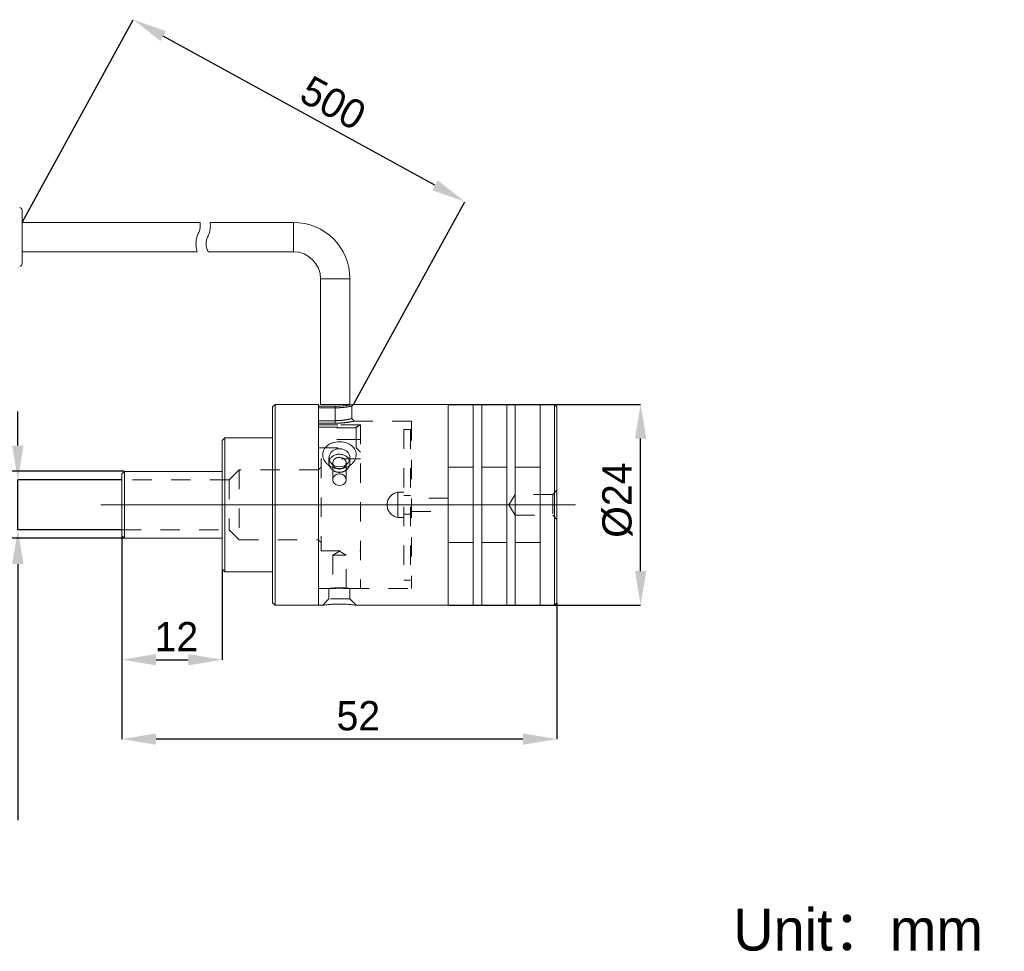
# Model space of a CAD drawing. Header units: millimetres. Extents: x 162 to 378, y 794 to 905.
# Tile 2 of 2: x 261 to 378, y 794 to 905. Entities that reach past the tile are written whole.
import ezdxf

# ---------------------------------------------------------------- set-up
doc = ezdxf.new("R2010")
doc.units = ezdxf.units.MM
doc.header["$LTSCALE"] = 23.1
doc.header["$PDMODE"] = 3
doc.header["$PDSIZE"] = 8
doc.linetypes.add('CENTERX2', pattern=[4, 2.5, -0.5, 0.5, -0.5])
doc.linetypes.add('HIDDEN', pattern=[0.2, 0.1, -0.1])
doc.layers.get('0').update_dxf_attribs({"linetype": 'CONTINUOUS'})
doc.layers.get('Defpoints').update_dxf_attribs({"linetype": 'CONTINUOUS'})
for name, color, linetype, lineweight in [('中心线层', 1, 'CENTERX2', 15), ('标注线', 7, 'CONTINUOUS', 18), ('轮廓实线层', 7, 'CONTINUOUS', 40)]:
    doc.layers.add(name, color=color, linetype=linetype, lineweight=lineweight)
doc.styles.add('SLDTEXTSTYLE2', font='txt.shx', dxfattribs={"width": 0.7})
doc.styles.get("Standard").update_dxf_attribs({"font": 'simfang.ttf'})
doc.dimstyles.new('SLDDIMSTYLE0', dxfattribs={"dimtxt": 3.5, "dimasz": 4.08, "dimexe": 0, "dimexo": 0.0625, "dimgap": 0.875, "dimtad": 1, "dimdec": 6, "dimrnd": 1e-09, "dimzin": 12, "dimdsep": 46, "dimtxsty": 'SLDTEXTSTYLE2', "dimcen": 0.09, "dimdle": 8.16, "dimadec": 0, "dimazin": 3, "dimtfac": 1, "dimtofl": 0, "dimtmove": 0, "dimatfit": 3, "dimfxl": 1, "dimfrac": 2, "dimtolj": 1, "dimarcsym": 0})
doc.dimstyles.new('SLDDIMSTYLE1', dxfattribs={"dimtxt": 3.5, "dimasz": 4.08, "dimexe": 0, "dimexo": 0.0625, "dimgap": 0.875, "dimtad": 1, "dimdec": 6, "dimrnd": 1e-09, "dimzin": 12, "dimdsep": 46, "dimtxsty": 'SLDTEXTSTYLE2', "dimcen": 0.09, "dimdle": 8.16, "dimadec": 0, "dimazin": 3, "dimtfac": 1, "dimtmove": 0, "dimatfit": 0, "dimfxl": 1, "dimfrac": 2, "dimtolj": 1, "dimarcsym": 0})

# ---------------------------------------------------------------- blocks, each defined once
blk = doc.blocks.new('*D117')
at = {"layer": 'Defpoints', "color": 0}
for p in [(311.85, 859.51), (334.85, 859.51), (311.85, 835.51)]:
    blk.add_point(p, dxfattribs=at)
at = {"layer": '标注线', "color": 0, "linetype": 'Continuous', "lineweight": -2}
for p, q in [((311.91, 859.51), (334.85, 859.51)), ((334.85, 839.59), (334.85, 855.43)), ((311.91, 835.51), (334.85, 835.51))]:
    blk.add_line(p, q, dxfattribs=at)
at = {"layer": '标注线', "color": 0}
for points in [[(335.53, 855.43), (334.17, 855.43), (334.85, 859.51)], [(334.17, 839.59), (335.53, 839.59), (334.85, 835.51)]]:
    blk.add_solid(points, dxfattribs=at)
at = {"layer": '标注线', "color": 0, "insert": (332.08, 848.06), "char_height": 3.5, "attachment_point": 5, "rotation": 90}
blk.add_mtext('\\A1;{\\fArial|b0|i0|c0|p34;%%C\\A1;\\fFZLanTingHei-R-GBK|b0|i0|c134|p2;24}', dxfattribs=at)
blk = doc.blocks.new('*D118')
at = {"layer": 'Defpoints', "color": 0}
for p in [(272.85, 843.81), (324.85, 835.81), (272.85, 819.51)]:
    blk.add_point(p, dxfattribs=at)
at = {"layer": '标注线', "color": 0, "linetype": 'Continuous', "lineweight": -2}
for p, q in [((272.85, 843.74), (272.85, 819.51)), ((324.85, 835.74), (324.85, 819.51)), ((320.77, 819.51), (276.93, 819.51))]:
    blk.add_line(p, q, dxfattribs=at)
at = {"layer": '标注线', "color": 0}
for points in [[(276.93, 820.19), (276.93, 818.83), (272.85, 819.51)], [(320.77, 818.83), (320.77, 820.19), (324.85, 819.51)]]:
    blk.add_solid(points, dxfattribs=at)
at = {"layer": '标注线', "color": 0, "insert": (301.11, 822.28), "char_height": 3.5, "attachment_point": 5}
blk.add_mtext('\\A1;\\A1;{\\fFZLanTingHei-R-GBK|b0|i0|c134|p2;52}', dxfattribs=at)
blk = doc.blocks.new('*D119')
at = {"layer": 'Defpoints', "color": 0}
for p in [(249.94, 851.51), (273.15, 851.51), (273.15, 843.51)]:
    blk.add_point(p, dxfattribs=at)
at = {"layer": '标注线', "color": 0, "linetype": 'Continuous', "lineweight": -2}
for p, q in [((249.94, 855.59), (249.94, 859.67)), ((273.09, 851.51), (249.94, 851.51)), ((249.94, 843.51), (249.94, 851.51)), ((273.09, 843.51), (249.94, 843.51)), ((249.94, 839.43), (249.94, 835.35))]:
    blk.add_line(p, q, dxfattribs=at)
at = {"layer": '标注线', "color": 0}
for points in [[(249.26, 855.59), (250.62, 855.59), (249.94, 851.51)], [(250.62, 839.43), (249.26, 839.43), (249.94, 843.51)]]:
    blk.add_solid(points, dxfattribs=at)
at = {"layer": '标注线', "color": 0, "insert": (247.14, 848.06), "char_height": 3.5, "attachment_point": 5, "rotation": 90}
blk.add_mtext('\\A1;{\\fArial|b0|i0|c0|p34;%%C\\A1;\\f@FZLanTingHei-R-GBK|b0|i0|c134|p2;8}', dxfattribs=at)
blk = doc.blocks.new('*D120')
at = {"layer": 'Defpoints', "color": 0}
for p in [(260.41, 850.51), (272.85, 850.51), (272.85, 844.51)]:
    blk.add_point(p, dxfattribs=at)
at = {"layer": '标注线', "color": 0, "linetype": 'Continuous', "lineweight": -2}
for p, q in [((260.41, 854.59), (260.41, 858.67)), ((272.79, 850.51), (260.41, 850.51)), ((260.41, 844.51), (260.41, 850.51)), ((272.79, 844.51), (260.41, 844.51)), ((260.41, 840.43), (260.41, 809.84))]:
    blk.add_line(p, q, dxfattribs=at)
at = {"layer": '标注线', "color": 0}
for points in [[(259.73, 854.59), (261.09, 854.59), (260.41, 850.51)], [(261.09, 840.43), (259.73, 840.43), (260.41, 844.51)]]:
    blk.add_solid(points, dxfattribs=at)
at = {"layer": '标注线', "color": 0, "insert": (257.06, 823.1), "char_height": 3.5, "attachment_point": 5, "rotation": 90}
blk.add_mtext('\\A1;{\\fArial|b0|i0|c0|p34;%%C\\A1;\\fFZLanTingHei-R-GBK|b0|i0|c134|p2;6(发光区）}', dxfattribs=at)
blk = doc.blocks.new('*D121')
at = {"layer": 'Defpoints', "color": 0}
for p in [(272.85, 843.81), (284.85, 839.81), (284.85, 829)]:
    blk.add_point(p, dxfattribs=at)
at = {"layer": '轮廓实线层', "color": 0, "linetype": 'Continuous', "lineweight": -2}
for p, q in [((272.85, 843.74), (272.85, 829)), ((284.85, 839.74), (284.85, 829)), ((276.93, 829), (280.77, 829))]:
    blk.add_line(p, q, dxfattribs=at)
at = {"layer": '轮廓实线层', "color": 0}
for points in [[(276.93, 829.68), (276.93, 828.32), (272.85, 829)], [(280.77, 828.32), (280.77, 829.68), (284.85, 829)]]:
    blk.add_solid(points, dxfattribs=at)
at = {"layer": '轮廓实线层', "color": 0, "insert": (279.36, 831.75), "char_height": 3.5, "attachment_point": 5}
blk.add_mtext('\\A1;\\A1;{\\fFZLanTingHei-R-GBK|b0|i0|c134|p2;12}', dxfattribs=at)
blk = doc.blocks.new('*D122')
at = {"layer": 'Defpoints', "color": 0}
for p in [(274.21, 905.48), (260.92, 881.26), (300.55, 859.51)]:
    blk.add_point(p, dxfattribs=at)
at = {"layer": '轮廓实线层', "color": 0, "linetype": 'Continuous', "lineweight": -2}
for p, q in [((260.95, 881.31), (274.21, 905.48)), ((310.27, 885.69), (277.79, 903.51)), ((300.58, 859.56), (313.84, 883.73))]:
    blk.add_line(p, q, dxfattribs=at)
at = {"layer": '轮廓实线层', "color": 0}
for points in [[(278.12, 904.11), (277.46, 902.92), (274.21, 905.48)], [(309.94, 885.09), (310.59, 886.29), (313.84, 883.73)]]:
    blk.add_solid(points, dxfattribs=at)
at = {"layer": '轮廓实线层', "color": 0, "insert": (298.1, 895.52), "char_height": 3.5, "attachment_point": 5, "rotation": 331.2407}
blk.add_mtext('\\A1;{\\fFZLanTingHei-R-GBK|b0|i0|c134|p2;500}', dxfattribs=at)

msp = doc.modelspace()

# ---------------------------------------------------------------- linework, layer by layer
at = {"color": 0, "linetype": 'Continuous', "lineweight": 15}
for p, q in [((282.1802045, 881.2565267), (260.9202508, 881.2565267)), ((293.3500222, 881.2518478), (283.3940917, 881.2518478)), ((293.3500222, 881.2518478), (293.3500222, 877.7518481)), ((260.9202508, 877.7565252), (281.8490988, 877.7565252)), ((283.1662362, 877.7518481), (293.3500222, 877.7518481)), ((296.6000214, 874.5018471), (296.6000214, 859.5018475)), ((300.1000229, 874.5018471), (296.6000214, 874.5018471)), ((300.1000229, 859.5018475), (300.1000229, 874.5018471)), ((291.1500223, 859.5065255), (290.8500228, 859.2065251)), ((290.8500228, 859.2065251), (290.8500228, 835.8065257)), ((296.3500227, 859.5065255), (291.1500223, 859.5065255)), ((291.1500223, 859.5065255), (291.1500223, 835.5065253)), ((296.3500227, 859.5065255), (296.3500227, 835.5065253)), ((296.3500227, 859.2961202), (296.3500227, 835.5065253)), ((298.3500231, 859.2961202), (296.3500227, 859.2961202)), ((296.6000214, 859.5018475), (300.1000229, 859.5018475)), ((311.8500206, 859.5065255), (300.5498498, 859.5065255)), ((311.8500206, 859.5065255), (311.8500206, 835.5065253)), ((315.8500213, 859.5065255), (314.850023, 859.5065255)), ((314.850023, 859.5065255), (314.850023, 835.5065253)), ((315.8500213, 859.5065255), (315.8500213, 835.5065253)), ((319.8500219, 859.5065255), (318.8500236, 859.5065255)), ((318.8500236, 859.5065255), (318.8500236, 835.5065253)), ((319.8500219, 859.5065255), (319.8500219, 835.5065253)), ((324.5500195, 859.5065255), (322.8500206, 859.5065255)), ((322.8500206, 859.5065255), (322.8500206, 835.5065253)), ((324.8500209, 859.2065251), (324.5500195, 859.5065255)), ((324.5500195, 859.5065255), (324.5500195, 835.5065253)), ((324.8500209, 859.2065251), (324.8500209, 835.8065257)), ((285.1500222, 855.5065258), (284.8500218, 855.2065254)), ((284.8500218, 855.2065254), (284.8500218, 839.8065254)), ((290.8500228, 855.5065258), (285.1500222, 855.5065258)), ((285.1500222, 855.5065258), (285.1500222, 839.506525)), ((273.1500222, 851.5065256), (272.8500221, 851.2065254)), ((272.8500221, 851.2065254), (272.8500221, 843.8065254)), ((284.8500218, 851.5065256), (273.1500222, 851.5065256)), ((273.1500222, 851.5065256), (273.1500222, 843.5065252)), ((314.850023, 852.0065257), (311.8500206, 852.0065257)), ((318.8500236, 852.0065257), (315.8500213, 852.0065257)), ((322.8500206, 852.0065252), (319.8500219, 852.0065252)), ((272.8500221, 843.8065254), (273.1500222, 843.5065252)), ((273.1500222, 843.5065252), (284.8500218, 843.5065252)), ((311.8500206, 843.0065251), (314.850023, 843.0065251)), ((315.8500213, 843.0065251), (318.8500236, 843.0065251)), ((319.8500219, 843.0065256), (322.8500206, 843.0065256)), ((284.8500218, 839.8065254), (285.1500222, 839.506525)), ((285.1500222, 839.506525), (290.8500228, 839.506525)), ((290.8500228, 835.8065257), (291.1500223, 835.5065253)), ((324.5500195, 835.5065253), (324.8500209, 835.8065257)), ((291.1500223, 835.5065253), (296.3500227, 835.5065253)), ((296.3500227, 835.5065253), (296.8756538, 835.5065253)), ((300.8384704, 835.5065253), (311.8500206, 835.5065253)), ((314.850023, 835.5065253), (315.8500213, 835.5065253)), ((318.8500236, 835.5065253), (319.8500219, 835.5065253)), ((322.8500206, 835.5065253), (324.5500195, 835.5065253))]:
    msp.add_line(p, q, dxfattribs=at)
at = {"color": 0, "linetype": 'HIDDEN', "lineweight": 0}
for p, q in [((293.3500222, 877.7518481), (293.3500222, 881.2518478)), ((298.3500231, 859.2961202), (298.3500231, 859.0996269)), ((298.3500231, 859.2961202), (298.3500231, 859.0996269)), ((300.3500215, 857.8128595), (300.3500215, 859.3066413)), ((296.3500227, 859.0996269), (298.3500231, 859.0996269)), ((298.3500231, 859.0996269), (298.3500231, 857.5609619)), ((298.3500231, 857.5609619), (296.3500227, 857.5609619)), ((296.3500227, 857.2620763), (298.3500231, 857.2620763)), ((296.3500227, 857.0796237), (301.2406621, 857.0796237)), ((301.3196252, 857.0554233), (296.3500227, 857.0554233)), ((298.3500231, 857.2620763), (298.3500231, 857.5609619)), ((298.3500231, 857.2620763), (298.3500231, 857.5609619)), ((300.6149008, 857.5065252), (300.3500215, 857.8129005)), ((307.4500206, 857.5065252), (300.6147127, 857.5065252)), ((300.8500225, 856.6889841), (301.2406621, 857.0796237)), ((301.3196252, 857.0554233), (300.8500225, 856.7785578)), ((301.3500217, 857.0459172), (301.3500217, 837.5065256)), ((307.4500206, 857.5065252), (307.4500206, 837.5065256)), ((296.3500227, 856.7785578), (300.8500225, 856.7785578)), ((300.8500225, 856.6889841), (296.3500227, 856.6889841)), ((300.8500225, 856.7785578), (300.8500225, 855.3065252)), ((306.550024, 856.506525), (306.550024, 838.5065258)), ((307.3500227, 856.506525), (306.550024, 856.506525)), ((307.3500227, 856.506525), (307.3500227, 838.5065258)), ((300.8500225, 855.3065252), (296.3500227, 855.3065252)), ((300.8500225, 855.3065252), (300.8500225, 854.3065255)), ((300.8500225, 855.3065252), (301.3500217, 855.3065252)), ((296.3500227, 854.3065255), (300.8500225, 854.3065255)), ((300.8500225, 854.3065255), (301.3500217, 853.8065254)), ((296.6500222, 853.0065254), (296.6500222, 842.0065254)), ((301.3500217, 853.0065254), (296.6500222, 853.0065254)), ((297.3170355, 852.4461313), (297.3488289, 852.4219593)), ((297.6000215, 853.1315256), (297.6000215, 852.5065067)), ((298.0500217, 852.506123), (298.0500217, 850.5065254)), ((298.8500222, 853.1833202), (298.8070491, 853.1772792)), ((299.626572, 852.3861532), (299.6492758, 852.5066026)), ((299.6500227, 850.5065254), (299.6500227, 852.5064964)), ((300.1000229, 852.5055539), (300.1000229, 853.1315256)), ((286.8500221, 851.7065253), (285.6500223, 850.5065254)), ((286.8500221, 851.7065253), (286.8500221, 843.3065256)), ((296.3528446, 851.7065253), (286.8500221, 851.7065253)), ((296.3528446, 851.7065253), (296.3528446, 843.3065256)), ((298.9200633, 851.3957855), (298.5832747, 851.4130306)), ((285.6500223, 850.5065254), (272.8500221, 850.5065254)), ((285.6500223, 850.5065254), (285.6500223, 844.5065254)), ((305.8200217, 847.5065254), (305.8200217, 849.0065254)), ((305.8200217, 849.0065254), (306.550024, 849.0065254)), ((307.3500227, 848.6065254), (306.550024, 848.6065254)), ((319.8500219, 848.7565254), (319.0989475, 847.5065254)), ((324.3500236, 848.7565254), (319.8500219, 848.7565254)), ((324.8500209, 849.2565255), (324.3500236, 848.7565254)), ((324.3500236, 848.7565254), (324.3500236, 846.2565254)), ((304.5499175, 847.5242474), (304.5499175, 847.4888034)), ((305.8200217, 846.0065254), (305.8200217, 847.5065254)), ((311.8500206, 848.3065254), (307.4500206, 848.3065254)), ((319.0989475, 847.5065254), (319.8500219, 846.2565254)), ((306.550024, 846.4065254), (307.3500227, 846.4065254)), ((307.4500206, 846.7065254), (311.8500206, 846.7065254)), ((319.8500219, 846.2565254), (324.3500236, 846.2565254)), ((324.3500236, 846.2565254), (324.8500209, 845.7565253)), ((305.8200217, 846.0065254), (306.550024, 846.0065254)), ((272.8500221, 844.5065254), (285.6500223, 844.5065254)), ((285.6500223, 844.5065254), (286.8500221, 843.3065256)), ((286.8500221, 843.3065256), (296.3528446, 843.3065256)), ((296.6500222, 842.0065254), (301.3500217, 842.0065254)), ((298.8500222, 841.987214), (298.0500217, 841.5065253)), ((299.6500227, 841.5065253), (298.0500217, 841.5065253)), ((298.0500217, 841.5065253), (298.0500217, 837.5065256)), ((299.6500227, 841.5065253), (298.8500222, 841.987214)), ((299.6500227, 837.5065256), (299.6500227, 841.5065253)), ((306.550024, 838.5065258), (307.3500227, 838.5065258)), ((296.3500227, 837.5065256), (298.0602067, 837.5065256)), ((296.3500227, 837.5065256), (297.6003419, 837.5065256)), ((297.6000215, 837.5065629), (297.6000215, 836.256525)), ((298.5830176, 837.5811693), (298.8500222, 837.5849579)), ((298.8500222, 837.5385771), (298.8063451, 837.5379978)), ((298.8500222, 837.5849579), (298.9211231, 837.5834827)), ((299.6492553, 837.5065256), (301.3500217, 837.5065256)), ((300.0842854, 837.5065256), (307.4500206, 837.5065256)), ((300.1000229, 836.256525), (300.1000229, 837.5084684)), ((297.6000215, 836.256525), (296.8500219, 835.5065253)), ((300.1000229, 836.256525), (297.6000215, 836.256525)), ((300.8500225, 835.5065253), (300.1000229, 836.256525))]:
    msp.add_line(p, q, dxfattribs=at)
for points in [[(300.3500215, 859.3065258), (300.4500214, 859.4065257), (300.5500231, 859.5065255)], [(298.8500222, 849.813705), (299.0858256, 849.8444852), (299.300678, 849.9340903), (299.4754873, 850.0745589), (299.5947208, 850.2534096), (299.6477857, 850.4547509), (299.6299639, 850.6606924), (299.5428424, 850.8529355), (299.3941605, 851.0143987), (299.1971299, 851.1307348), (298.9692557, 851.1916075), (298.7307887, 851.1916075), (298.5029146, 851.1307348), (298.305884, 851.0143987), (298.157202, 850.8529355), (298.0700805, 850.6606924), (298.0522588, 850.4547509), (298.1053236, 850.2534096), (298.2245572, 850.0745589), (298.3993664, 849.9340903), (298.6142188, 849.8444852), (298.8500222, 849.813705)]]:
    msp.add_lwpolyline(points, dxfattribs=at)
at = {"color": 0, "linetype": 'Continuous', "lineweight": 15}
msp.add_lwpolyline([(298.8500222, 852.0489935), (299.1491668, 852.0804499), (299.4309254, 852.1729912), (299.6789254, 852.3212387), (299.8787518, 852.5165771), (300.0187929, 852.7476545), (300.090909, 853.0010408), (300.090909, 853.26201), (300.0187929, 853.5153963), (299.8787518, 853.7464737), (299.6789254, 853.9418121), (299.4309254, 854.0900596), (299.1491668, 854.1826009), (298.8500222, 854.2140573), (298.5508777, 854.1826009), (298.2691191, 854.0900596), (298.021119, 853.9418121), (297.8212926, 853.7464737), (297.6812515, 853.5153963), (297.6091355, 853.26201), (297.6091355, 853.0010408), (297.6812515, 852.7476545), (297.8212926, 852.5165771), (298.021119, 852.3212387), (298.2691191, 852.1729912), (298.5508777, 852.0804499), (298.8500222, 852.0489935)], dxfattribs=at)
for centre, radius, start, end in [((260.6202511, 882.715754), 0.3, 0, 88.210089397), ((293.3500222, 874.5018477), 6.75, 0, 90), ((293.3500222, 874.5018477), 3.25, 0, 90), ((260.6202511, 876.2972968), 0.3, 271.789910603, 0)]:
    msp.add_arc(centre, radius, start, end, dxfattribs=at)
at = {"color": 0, "linetype": 'HIDDEN', "lineweight": 0}
for centre, radius, start, end in [((298.3500222, 847.5065254), 10, 72.724874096, 73.198075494), ((298.3500222, 847.5065254), 10, 72.542396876, 72.724874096), ((300.9150456, 847.5081539), 6.2, 133.464656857, 137.378145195), ((306.0499175, 847.5242474), 1.5, 98.816101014, 180), ((306.0499175, 847.4888034), 1.5, 180, 261.183898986), ((300.9150456, 847.5048969), 6.2, 222.621854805, 226.535343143)]:
    msp.add_arc(centre, radius, start, end, dxfattribs=at)
at = {"color": 0, "linetype": 'Continuous', "lineweight": 15}
for points, knots in [([(260.9202508, 879.5065269), (260.9202508, 879.6412772), (260.9202508, 879.9097417), (260.9202508, 880.3067426), (260.9202508, 880.7700984), (260.9202508, 881.2814796), (260.9202508, 881.790991), (260.9202508, 882.1387498), (260.9202508, 882.3595562), (260.9202508, 882.5327112), (260.9202508, 882.6837273), (260.9202508, 882.7050745), (260.9202508, 882.7157528)], [0, 0, 0, 0, 297.5886957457, 592.8892924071, 890.6509280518, 1372.4650180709, 1854.6711615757, 2336.4845899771, 2576.578545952, 2819.3235662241, 3264.0884523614, 3709.2443589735, 3709.2443589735, 3709.2443589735, 3709.2443589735]), ([(282.0258075, 880.042775), (282.083085, 880.18138), (282.1975011, 880.4582537), (282.2280824, 880.8343319), (282.2077818, 881.1133198), (282.1739381, 881.2626238), (282.178877, 881.2399435), (282.1802045, 881.2338472)], [0, 0, 0, 0, 461.5660849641, 922.0127401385, 1403.823562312, 1955.8060680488, 2158.7145451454, 2158.7145451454, 2158.7145451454, 2158.7145451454]), ([(283.3940917, 881.251818), (283.3969563, 881.2325517), (283.4026858, 881.1940172), (283.4281907, 880.8938243), (283.4062709, 880.4589969), (283.3023906, 879.9595794), (283.1616535, 879.6459727), (283.0969747, 879.501848)], [0, 0, 0, 0, 457.5098438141, 915.0633533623, 1372.1507763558, 1804.8411070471, 2172.7939683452, 2172.7939683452, 2172.7939683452, 2172.7939683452]), ([(260.9202508, 876.2972974), (260.9202508, 876.3020312), (260.9202508, 876.3114639), (260.9202508, 876.3899986), (260.9202508, 876.5405182), (260.9202508, 876.8043984), (260.9202508, 877.221699), (260.9202508, 877.64634), (260.9202508, 878.0238201), (260.9202508, 878.4065031), (260.9202508, 878.9014702), (260.9202508, 879.304812), (260.9202508, 879.5065269)], [0, 0, 0, 0, 298.2355302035, 594.2605412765, 892.8429522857, 1375.8380018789, 1859.2295439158, 2342.2239712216, 2582.9069757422, 2826.2487356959, 3272.2059320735, 3718.3579212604, 3718.3579212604, 3718.3579212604, 3718.3579212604]), ([(281.8490988, 877.7579036), (281.843227, 877.7749345), (281.8314177, 877.8091864), (281.7546702, 878.0881525), (281.6929998, 878.5109663), (281.7061912, 879.017764), (281.8101751, 879.5538829), (281.9483937, 879.8672587), (282.0258075, 880.042775)], [0, 0, 0, 0, 436.2306867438, 877.3326943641, 1339.3233350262, 1790.8143285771, 2147.3050230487, 2601.1725483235, 2601.1725483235, 2601.1725483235, 2601.1725483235]), ([(283.0969747, 879.501848), (283.0391914, 879.3631599), (282.9235832, 879.0856838), (282.8897704, 878.6594179), (282.938248, 878.2778241), (283.0481804, 877.9588717), (283.1503557, 877.7773318), (283.1619868, 877.7586672), (283.1662362, 877.7518481)], [0, 0, 0, 0, 418.966080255, 838.2342280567, 1254.3732787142, 1732.7045572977, 2292.7526066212, 2615.1589520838, 2615.1589520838, 2615.1589520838, 2615.1589520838]), ([(300.5498498, 859.5064929), (300.5499072, 859.5065038), (300.5640532, 859.5091947), (300.5147966, 859.4997921), (300.3967973, 859.4781037), (300.1900174, 859.4428633), (299.9158209, 859.4018611), (299.5812727, 859.3605028), (299.1987882, 859.3255423), (298.7832113, 859.3009342), (298.4942138, 859.2977226), (298.3500231, 859.2961202)], [0, 0, 0, 0, 2.0951218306, 516.9355316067, 1033.0154981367, 1547.6693246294, 2059.5658778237, 2572.1303066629, 3080.3387021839, 3589.8859228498, 4097.2651620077, 4097.2651620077, 4097.2651620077, 4097.2651620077]), ([(297.3723033, 852.3923078), (297.2832069, 852.4756111), (297.2043572, 852.5651845), (297.0674151, 852.7565804), (297.0090511, 852.8595193), (296.9194433, 853.0690761), (296.8873918, 853.1764231), (296.8500776, 853.3962615), (296.8454194, 853.5071405), (296.8638586, 853.7230421), (296.8872362, 853.830469), (296.9603056, 854.0352518), (297.0094196, 854.1321916), (297.1931331, 854.4078738), (297.3614677, 854.5659996), (297.660189, 854.7548403), (297.7660198, 854.8090475), (297.9896125, 854.9013778), (298.1083722, 854.9395995), (298.3493917, 854.9976647), (298.4724226, 855.0179687), (298.7235218, 855.0414036), (298.8514735, 855.044298), (299.2280587, 855.0267067), (299.4791589, 854.9793462), (299.9378024, 854.817955), (300.1512434, 854.7015603), (300.5022106, 854.4112599), (300.644389, 854.2329031), (300.7793275, 853.9376468), (300.8123455, 853.8323435), (300.8497653, 853.6186667), (300.8546918, 853.5102187), (300.8275367, 853.1799142), (300.752433, 852.9598336), (300.5689082, 852.6604658), (300.4969574, 852.5667715), (300.3324802, 852.3914438), (300.2399951, 852.3102853), (299.9435326, 852.0947531), (299.7140955, 851.9839188), (299.3531546, 851.8802244), (299.2279089, 851.8554042), (298.9766611, 851.8273144), (298.8509588, 851.8238192), (298.5994, 851.8376619), (298.4724157, 851.8553751), (298.2272622, 851.9109252), (298.108337, 851.9486075), (297.8779045, 852.0438563), (297.7658708, 852.1019745), (297.558194, 852.23437), (297.4613998, 852.3090045), (297.3723033, 852.3923078)], [0, 0, 0, 0, 355.3242531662, 355.3242531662, 710.6485063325, 710.6485063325, 1065.9727594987, 1065.9727594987, 1421.297012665, 1421.297012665, 1776.6212658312, 1776.6212658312, 2131.9455189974, 2131.9455189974, 2842.5940253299, 2842.5940253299, 3197.9182784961, 3197.9182784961, 3553.2425316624, 3553.2425316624, 3908.5667848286, 3908.5667848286, 4263.8910379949, 4263.8910379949, 4974.5395443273, 4974.5395443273, 5685.1880506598, 5685.1880506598, 6395.8365569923, 6395.8365569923, 6751.1608101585, 6751.1608101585, 7106.4850633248, 7106.4850633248, 7817.1335696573, 7817.1335696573, 8172.4578228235, 8172.4578228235, 8527.7820759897, 8527.7820759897, 9238.4305823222, 9238.4305823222, 9593.7548354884, 9593.7548354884, 9949.0790886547, 9949.0790886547, 10304.4033418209, 10304.4033418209, 10659.7275949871, 10659.7275949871, 11015.0518481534, 11015.0518481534, 11370.3761013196, 11370.3761013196, 11370.3761013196, 11370.3761013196]), ([(300.0251893, 852.8252965), (300.0115097, 852.8735042), (299.9649714, 853.0375079), (299.7477603, 853.2636257), (299.4067297, 853.4672418), (298.993927, 853.5623663), (298.5693893, 853.5434446), (298.1726752, 853.4138728), (297.8667717, 853.1797114), (297.6933524, 852.9766029), (297.6694581, 852.8537758), (297.6686302, 852.8495202)], [0, 0, 0, 0, 227.2516629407, 773.1160308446, 1322.6982583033, 1872.4714711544, 2418.5310982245, 2962.7891523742, 3509.9439641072, 4060.1875142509, 4079.936075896, 4079.936075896, 4079.936075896, 4079.936075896]), ([(298.1094326, 852.2681123), (298.0948394, 852.2960214), (298.0425803, 852.3959655), (298.0434104, 852.5884674), (298.1153936, 852.8112866), (298.275043, 852.9989085), (298.4982055, 853.1300798), (298.7615767, 853.191992), (299.0345348, 853.1784568), (299.2863278, 853.0911928), (299.4898657, 852.9384187), (299.6195425, 852.7356727), (299.6685469, 852.5100673), (299.6276507, 852.3643673), (299.6083181, 852.2954913)], [0, 0, 0, 0, 185.8150728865, 665.4144480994, 1143.9265594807, 1622.9956296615, 2103.4022148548, 2583.8450536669, 3062.9602503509, 3541.4506212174, 4021.0003214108, 4501.6339712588, 4981.6923463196, 5412.0849676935, 5412.0849676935, 5412.0849676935, 5412.0849676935]), ([(296.8756538, 835.510164), (296.8698881, 835.5093493), (296.8518315, 835.506798), (297.032929, 835.5323973), (297.3867927, 835.5754162), (297.91138, 835.6230666), (298.5594364, 835.6536406), (299.2673044, 835.6506888), (299.940377, 835.6121649), (300.4708363, 835.5580108), (300.7995158, 835.5138976), (300.8264355, 835.5099234), (300.8384704, 835.5081467)], [0, 0, 0, 0, 203.8380118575, 638.3752014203, 1084.3684916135, 1561.421938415, 2072.9079701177, 2607.2493798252, 3148.3647378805, 3680.5212567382, 4184.1662729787, 4591.3794707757, 4591.3794707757, 4591.3794707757, 4591.3794707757])]:
    msp.add_open_spline(points, degree=3, knots=knots, dxfattribs=at)
at = {"color": 0, "linetype": 'HIDDEN', "lineweight": 0}
for points, knots in [([(298.3500231, 859.0996269), (298.4810741, 859.1011969), (298.7435969, 859.1043419), (299.0786646, 859.1258422), (299.3513458, 859.1509425), (299.5692953, 859.1762118), (299.768017, 859.2034863), (299.9422244, 859.2307515), (300.0870797, 859.2557515), (300.2229795, 859.2810027), (300.3178912, 859.2999472), (300.3626845, 859.3089958), (300.3499707, 859.306515), (300.3499452, 859.30651)], [0, 0, 0, 0, 616.8045182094, 1235.5889124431, 1642.2801738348, 2051.3503021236, 2472.0304999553, 2890.1485642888, 3300.3699099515, 3707.7115419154, 4325.7573705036, 4941.4051419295, 4942.6425738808, 4942.6425738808, 4942.6425738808, 4942.6425738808]), ([(300.3499303, 857.8128772), (300.3425529, 857.8110245), (300.3278152, 857.8073233), (300.2280108, 857.7831378), (300.1166648, 857.7578994), (300.0156426, 857.7361211), (299.8989711, 857.7125103), (299.7517667, 857.6849515), (299.5707228, 857.6546592), (299.353028, 857.6238326), (299.0809802, 857.5932101), (298.7452277, 857.5667977), (298.4821972, 857.5629136), (298.3500231, 857.5609619)], [0, 0, 0, 0, 619.0163618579, 1236.5951316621, 1548.4587779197, 1857.9955521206, 2167.2925157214, 2479.0654603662, 2900.1754966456, 3309.4220415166, 3719.9188090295, 4336.7753155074, 4959.8440629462, 4959.8440629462, 4959.8440629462, 4959.8440629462]), ([(298.3500231, 857.2620763), (298.4996404, 857.2639709), (298.7969723, 857.2677359), (299.225166, 857.2964863), (299.6177611, 857.3371059), (299.9618289, 857.3851168), (300.2449842, 857.4329055), (300.454335, 857.4730048), (300.5895226, 857.5010636), (300.60632, 857.5046794), (300.6147127, 857.5064861)], [0, 0, 0, 0, 472.9768430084, 939.938475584, 1407.8415562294, 1871.1955257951, 2333.1294753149, 2793.0159942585, 3249.0066875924, 3704.3457706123, 3704.3457706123, 3704.3457706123, 3704.3457706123]), ([(297.0572728, 852.7902299), (297.0607133, 852.7813481), (297.1108895, 852.6518143), (297.2176217, 852.5453219), (297.3170355, 852.4461313)], [0, 0, 0, 0, 75.8873043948, 1106.7526344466, 1106.7526344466, 1106.7526344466, 1106.7526344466]), ([(297.625402, 852.3755278), (297.6086766, 852.4191331), (297.5917417, 852.4632846), (297.6002295, 852.5059335), (297.6003345, 852.506461)], [0, 0, 0, 0, 1095.7363167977, 1109.4590294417, 1109.4590294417, 1109.4590294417, 1109.4590294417]), ([(297.6686302, 852.8495202), (297.6362697, 852.7369211), (297.5705683, 852.508312), (297.6484577, 852.1416667), (297.8506272, 851.8073361), (298.1677288, 851.5474958), (298.5200592, 851.4054806), (298.7553694, 851.3907162), (298.8500222, 851.3847773)], [0, 0, 0, 0, 483.7177335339, 982.0883162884, 1480.3121846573, 1981.8477361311, 2485.0748086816, 2823.7120696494, 2823.7120696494, 2823.7120696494, 2823.7120696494]), ([(298.0674188, 852.6212689), (298.0529094, 852.5559202), (298.0355888, 852.4779104), (298.0629726, 852.4026638), (298.067417, 852.3904513)], [0, 0, 0, 0, 931.1253484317, 1111.5263874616, 1111.5263874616, 1111.5263874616, 1111.5263874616]), ([(298.8500222, 851.7976794), (298.7600372, 851.8056202), (298.5800747, 851.8215011), (298.3437564, 851.9464315), (298.1757918, 852.1012329), (298.1277229, 852.2221161), (298.1094326, 852.2681123)], [0, 0, 0, 0, 545.6429510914, 1091.2409403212, 1637.9413069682, 1973.7291619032, 1973.7291619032, 1973.7291619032, 1973.7291619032]), ([(298.8500222, 851.3847773), (298.9899917, 851.3975459), (299.2699043, 851.4230807), (299.6424627, 851.6202818), (299.928711, 851.9075941), (300.0880261, 852.2585363), (300.1241488, 852.5828855), (300.0517472, 852.7602402), (300.0251893, 852.8252965)], [0, 0, 0, 0, 509.0310012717, 1017.9658813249, 1529.4065039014, 2042.5083064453, 2552.903313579, 2848.5836975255, 2848.5836975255, 2848.5836975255, 2848.5836975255]), ([(299.6083181, 852.2954913), (299.6068787, 852.2877157), (299.591182, 852.2029247), (299.4788191, 852.057742), (299.2812755, 851.8951081), (299.0554724, 851.8097739), (298.907898, 851.8010864), (298.8500222, 851.7976794)], [0, 0, 0, 0, 63.6132911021, 693.6847091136, 1325.4947261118, 1958.107483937, 2366.2853132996, 2366.2853132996, 2366.2853132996, 2366.2853132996]), ([(300.0843338, 852.5047907), (300.0920518, 852.4645772), (300.103695, 852.4039113), (300.0804352, 852.3446018), (300.0725936, 852.3246068)], [0, 0, 0, 0, 743.8704402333, 1122.1967719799, 1122.1967719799, 1122.1967719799, 1122.1967719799]), ([(300.0842854, 837.508474), (300.0886482, 837.5079345), (300.1059718, 837.5057926), (299.9921757, 837.5199981), (299.7544992, 837.5452459), (299.404856, 837.5719791), (298.9946557, 837.586959), (298.5683442, 837.5838535), (298.1761282, 837.5643111), (297.8538966, 837.5361741), (297.6594923, 837.5141048), (297.5768996, 837.5036856), (297.6002353, 837.5065516), (297.6003419, 837.5065647)], [0, 0, 0, 0, 179.124427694, 711.2612685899, 1244.8633408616, 1782.1002630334, 2319.5236006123, 2853.3168015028, 3385.3490289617, 3920.2125920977, 4458.0960055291, 4994.4950203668, 4996.957075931, 4996.957075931, 4996.957075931, 4996.957075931]), ([(298.0602067, 837.5073331), (298.0574072, 837.5071112), (298.0464167, 837.5062402), (298.120159, 837.5121307), (298.2737637, 837.5225298), (298.4985416, 837.5334196), (298.7615138, 837.5394252), (299.0344517, 837.5380706), (299.2867225, 837.5298909), (299.488365, 837.5186485), (299.6243718, 837.508634), (299.6410125, 837.5072639), (299.6492553, 837.5065852)], [0, 0, 0, 0, 168.1666032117, 660.2172846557, 1152.8399381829, 1646.8390241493, 2140.875269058, 2633.5462335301, 3125.5743978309, 3618.6923167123, 4112.9243198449, 4598.0338069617, 4598.0338069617, 4598.0338069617, 4598.0338069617]), ([(299.0270182, 837.536951), (299.0255345, 837.5369955), (298.9705297, 837.5386449), (298.9094522, 837.5386105), (298.8500222, 837.5385771)], [0, 0, 0, 0, 30.3871726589, 1126.5548695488, 1126.5548695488, 1126.5548695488, 1126.5548695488])]:
    msp.add_open_spline(points, degree=3, knots=knots, dxfattribs=at)
at = {"layer": '中心线层', "color": 0, "linetype": 'CENTERX2', "lineweight": 0}
msp.add_line((327.0783103, 847.5065254), (270.3362569, 847.5065254), dxfattribs=at)

# ---------------------------------------------------------------- texts
at = {"insert": (345.9188681, 799.2432206), "char_height": 5, "width": 95.244094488, "attachment_point": 1}
msp.add_mtext('{\\fFZLanTingHei-R-GBK|b0|i0|c134|p2;Unit：mm}', dxfattribs=at)

# ---------------------------------------------------------------- dimensions: what is measured, and where the dimension line sits
at = {"layer": '标注线', "color": 0}
for base, p1, p2, angle, text, dimstyle, picture, middle in [((249.9387807, 851.5065254), (273.1500222, 843.5065254), (273.1500222, 851.5065254), 270, '{\\fArial|b0|i0|c0|p34;%%C\\A1;\\f@FZLanTingHei-R-GBK|b0|i0|c134|p2;<>}', 'SLDDIMSTYLE1', '*D119', (249.9387807, 848.0589921)), ((334.8500222, 859.5065254), (311.8500222, 835.5065254), (311.8500222, 859.5065254), 270, '{\\fArial|b0|i0|c0|p34;%%C\\A1;\\fFZLanTingHei-R-GBK|b0|i0|c134|p2;<>}', 'SLDDIMSTYLE0', '*D117', (334.8500222, 848.0589921)), ((260.407846, 850.5065254), (272.8500222, 844.5065254), (272.8500222, 850.5065254), 270, '{\\fArial|b0|i0|c0|p34;%%C\\A1;\\fFZLanTingHei-R-GBK|b0|i0|c134|p2;<>(发光区）}', 'SLDDIMSTYLE1', '*D120', (260.407846, 823.0957031)), ((272.8500222, 819.5065254), (324.8500222, 835.8065259), (272.8500222, 843.8065254), 0, '\\A1;{\\fFZLanTingHei-R-GBK|b0|i0|c134|p2;<>}', 'SLDDIMSTYLE0', '*D118', (301.1098705, 819.5065254))]:
    dim = msp.add_linear_dim(base=base, p1=p1, p2=p2, angle=angle, text=text, dimstyle=dimstyle, override={"dimtxsty": 'STANDARD', "dimsah": 1, "dimtzin": 12}, dxfattribs=at)
    dim.commit()
    dim.dimension.update_dxf_attribs({"geometry": picture, "text_midpoint": middle, "dimtype": 160})
at = {"layer": '轮廓实线层', "color": 0}
for base, p1, p2, angle, text, dimstyle, picture, middle in [((274.2130362, 905.4767568), (300.5500222, 859.5065254), (260.9202511, 881.2565254), 331.240707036, '{\\fFZLanTingHei-R-GBK|b0|i0|c134|p2;500}', 'SLDDIMSTYLE0', '*D122', (296.7682207, 893.0977991)), ((284.8500222, 829.0046017), (272.8500222, 843.8065254), (284.8500222, 839.8065254), 0, '\\A1;{\\fFZLanTingHei-R-GBK|b0|i0|c134|p2;<>}', 'SLDDIMSTYLE1', '*D121', (279.3638743, 829.0046017))]:
    dim = msp.add_linear_dim(base=base, p1=p1, p2=p2, angle=angle, text=text, dimstyle=dimstyle, override={"dimtxsty": 'STANDARD', "dimsah": 1, "dimtzin": 12}, dxfattribs=at)
    dim.commit()
    dim.dimension.update_dxf_attribs({"geometry": picture, "text_midpoint": middle, "dimtype": 160})

doc.saveas('drawing.dxf')
